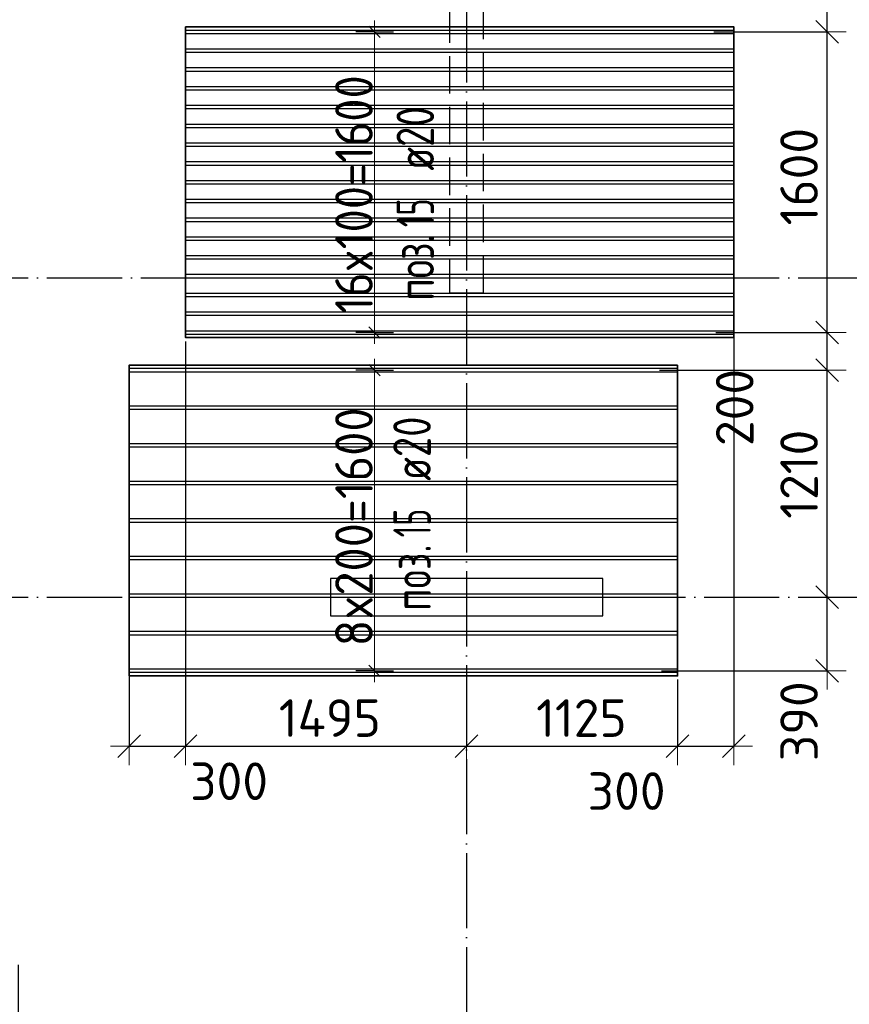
# Model space of a CAD drawing. Header units: millimetres. Extents: x 13527 to 139154, y -122592 to 61893.
# Tile 65 of 130: x 100560 to 104979, y -25467 to -20227. Entities that reach past the tile are written whole.
import ezdxf

# ---------------------------------------------------------------- set-up
doc = ezdxf.new("R2010")
doc.units = ezdxf.units.MM
doc.header["$PDMODE"] = 65
for name, pattern in [('______11', [500, 400, -50, 0, -50]), ('______2', [270, 200, -70]), ('______5', [1100, 800, -100, 100, -100])]:
    doc.linetypes.add(name, pattern=pattern)
doc.layers.add('Арм.стержн. Доп. Арм. ниж.зоны Х', color=7, linetype='Continuous', lineweight=35, true_color=0xff1cff)
doc.layers.add('Осевая линия_ общее', color=7, linetype='______5', lineweight=13, true_color=0xa0a0a0)
for name, color, linetype, lineweight in [('Колонна (2)', 7, 'Continuous', 35), ('Размерная линия_ общее_1', 7, 'Continuous', 13), ('Стена_ общее', 7, 'Continuous', 35)]:
    doc.layers.add(name, color=color, linetype=linetype, lineweight=lineweight)
doc.styles.add('ISOCPEUR', font='isocpeur.ttf')
doc.dimstyles.new('DIMSTYLE_11', dxfattribs={"dimtxt": 200, "dimasz": 200, "dimexe": 0, "dimexo": 0, "dimgap": 100, "dimtad": 0, "dimdec": 0, "dimrnd": 5, "dimzin": 12, "dimdsep": 46, "dimtxsty": 'ISOCPEUR', "dimblk1": 'ALL_ML_STRICH', "dimblk2": 'ALL_ML_STRICH', "dimsah": 1, "dimcen": 0, "dimclrd": 7, "dimclre": 256, "dimclrt": 7, "dimadec": 0, "dimazin": 0, "dimtfac": 1, "dimtdec": 0, "dimtix": 1, "dimtmove": 2, "dimatfit": 3, "dimfxl": 0, "dimtvp": 1.2, "dimtzin": 0, "dimlwd": 0, "dimlwe": -3, "dimarcsym": 0})
doc.dimstyles.new('DIMSTYLE_8', dxfattribs={"dimtxt": 200, "dimasz": 200, "dimexe": 0, "dimexo": 0, "dimgap": 100, "dimtad": 2, "dimdec": 0, "dimrnd": 5, "dimzin": 12, "dimdsep": 46, "dimtxsty": 'ISOCPEUR', "dimblk1": 'ALL_ML_STRICH', "dimblk2": 'ALL_ML_STRICH', "dimsah": 1, "dimcen": 0, "dimclrd": 7, "dimclre": 256, "dimclrt": 7, "dimadec": 0, "dimazin": 0, "dimtfac": 1, "dimtdec": 0, "dimtix": 1, "dimtmove": 2, "dimatfit": 3, "dimfxl": 0, "dimtvp": 1.2, "dimtzin": 0, "dimlwd": 0, "dimlwe": -3, "dimarcsym": 0})
doc.dimstyles.new('DIMSTYLE_9', dxfattribs={"dimtxt": 200, "dimasz": 200, "dimexe": 0, "dimexo": 0, "dimgap": 100, "dimtad": 2, "dimdec": 0, "dimrnd": 5, "dimzin": 12, "dimdsep": 46, "dimtxsty": 'ISOCPEUR', "dimblk1": 'ALL_ML_STRICH', "dimblk2": 'ALL_ML_STRICH', "dimsah": 1, "dimcen": 0, "dimclrd": 7, "dimclre": 256, "dimclrt": 7, "dimadec": 0, "dimazin": 0, "dimtfac": 1, "dimtdec": 0, "dimtix": 1, "dimtmove": 2, "dimatfit": 3, "dimfxl": 0, "dimtzin": 0, "dimlwd": 0, "dimlwe": -3, "dimarcsym": 0})

# ---------------------------------------------------------------- blocks, each defined once
blk = doc.blocks.new('СЛОЖНЫЙ_ОБЪЕКТ_2')
at = {"layer": 'Колонна (2)', "color": 9, "lineweight": -3, "true_color": 0xc7c7c7, "transparency": 33554687}
for p, q in [((102215, -23200), (102215, -23400)), ((103665, -23200), (102215, -23200)), ((103665, -23400), (103665, -23200)), ((102215, -23400), (103665, -23400))]:
    blk.add_line(p, q, dxfattribs=at)
at = {"layer": 'Стена_ общее', "color": 9, "linetype": '______2', "lineweight": -3, "true_color": 0xc7c7c7, "transparency": 33554687}
for p, q in [((102850, -16100), (102850, -21680)), ((103030, -21680), (103030, -16100)), ((102850, -21680), (103030, -21680))]:
    blk.add_line(p, q, dxfattribs=at)
blk = doc.blocks.new('ALL_ML_STRICH')
at = {"color": 0, "linetype": 'ByBlock', "lineweight": -2}
for p, q in [((-0.3, -0.3), (0.3, 0.3)), ((0, -0.5), (0, 0.5)), ((-1, 0), (0.5, 0))]:
    blk.add_line(p, q, dxfattribs=at)
blk = doc.blocks.new('*D110')
at = {"layer": 'DEFPOINTS', "color": 7, "linetype": 'Continuous', "lineweight": 13, "transparency": 33554687}
for p in [(100552.7, -25237.2), (99640, -25816.3), (99640, -25817.5)]:
    blk.add_point(p, dxfattribs=at)
at = {"layer": 'Размерная линия_ общее_1', "color": 253, "linetype": 'Continuous', "lineweight": -2, "true_color": 0xa0a0a0, "transparency": 33554687}
for p, q in [((100552.7, -25257.2), (100552.7, -25817.5)), ((99640, -25817.5), (99640, -25817.5))]:
    blk.add_line(p, q, dxfattribs=at)
at = {"layer": 'Размерная линия_ общее_1', "color": 7, "linetype": 'Continuous', "lineweight": -2, "transparency": 33554687}
blk.add_line((99640, -25817.5), (100552.7, -25817.5), dxfattribs=at)
at = {"layer": 'Размерная линия_ общее_1', "color": 7, "linetype": 'Continuous', "lineweight": 13, "transparency": 33554687, "xscale": 200, "yscale": 200, "zscale": 200, "rotation": 180}
blk.add_blockref('ALL_ML_STRICH', (99640, -25817.5), dxfattribs=at)
at = {"layer": 'Размерная линия_ общее_1', "color": 7, "linetype": 'Continuous', "lineweight": 13, "transparency": 33554687, "xscale": 200, "yscale": 200, "zscale": 200}
blk.add_blockref('ALL_ML_STRICH', (100552.7, -25817.5), dxfattribs=at)
at = {"layer": 'Размерная линия_ общее_1', "color": 7, "linetype": 'Continuous', "lineweight": 13, "transparency": 33554687, "insert": (100126.3, -25667.5), "char_height": 200, "width": 600, "attachment_point": 5, "style": 'ISOCPEUR'}
blk.add_mtext('\\A1;{915}', dxfattribs=at)
blk = doc.blocks.new('*D155')
at = {"layer": 'DEFPOINTS', "color": 7, "linetype": 'Continuous', "lineweight": 13, "transparency": 33554687}
for p in [(101443.6, -21918.9), (101143.6, -23701.9), (101143.6, -24093.6)]:
    blk.add_point(p, dxfattribs=at)
at = {"layer": 'Размерная линия_ общее_1', "color": 253, "linetype": 'Continuous', "lineweight": -2, "true_color": 0xa0a0a0, "transparency": 33554687}
for p, q in [((101443.6, -21938.9), (101443.6, -24093.6)), ((101143.6, -23721.9), (101143.6, -24093.6))]:
    blk.add_line(p, q, dxfattribs=at)
at = {"layer": 'Размерная линия_ общее_1', "color": 7, "linetype": 'Continuous', "lineweight": -2, "transparency": 33554687}
blk.add_line((101143.6, -24093.6), (101443.6, -24093.6), dxfattribs=at)
at = {"layer": 'Размерная линия_ общее_1', "color": 7, "linetype": 'Continuous', "lineweight": 13, "transparency": 33554687, "xscale": 200, "yscale": 200, "zscale": 200, "rotation": 180}
blk.add_blockref('ALL_ML_STRICH', (101143.6, -24093.6), dxfattribs=at)
at = {"layer": 'Размерная линия_ общее_1', "color": 7, "linetype": 'Continuous', "lineweight": 13, "transparency": 33554687, "xscale": 200, "yscale": 200, "zscale": 200}
blk.add_blockref('ALL_ML_STRICH', (101443.6, -24093.6), dxfattribs=at)
at = {"layer": 'Размерная линия_ общее_1', "color": 7, "linetype": 'Continuous', "lineweight": 13, "transparency": 33554687, "insert": (101675.5, -24279.8), "char_height": 200, "width": 600, "attachment_point": 5, "style": 'ISOCPEUR'}
blk.add_mtext('\\A1;{300}', dxfattribs=at)
blk = doc.blocks.new('*D156')
at = {"layer": 'DEFPOINTS', "color": 7, "linetype": 'Continuous', "lineweight": 13, "transparency": 33554687}
for p in [(101443.6, -21918.9), (102940, -24045.2), (101443.6, -24093.6)]:
    blk.add_point(p, dxfattribs=at)
at = {"layer": 'Размерная линия_ общее_1', "color": 253, "linetype": 'Continuous', "lineweight": -2, "true_color": 0xa0a0a0, "transparency": 33554687}
for p, q in [((101443.6, -21938.9), (101443.6, -24093.6)), ((102940, -24065.2), (102940, -24093.6))]:
    blk.add_line(p, q, dxfattribs=at)
at = {"layer": 'Размерная линия_ общее_1', "color": 7, "linetype": 'Continuous', "lineweight": -2, "transparency": 33554687}
blk.add_line((101443.6, -24093.6), (102940, -24093.6), dxfattribs=at)
at = {"layer": 'Размерная линия_ общее_1', "color": 7, "linetype": 'Continuous', "lineweight": 13, "transparency": 33554687, "xscale": 200, "yscale": 200, "zscale": 200, "rotation": 180}
blk.add_blockref('ALL_ML_STRICH', (101443.6, -24093.6), dxfattribs=at)
at = {"layer": 'Размерная линия_ общее_1', "color": 7, "linetype": 'Continuous', "lineweight": 13, "transparency": 33554687, "xscale": 200, "yscale": 200, "zscale": 200}
blk.add_blockref('ALL_ML_STRICH', (102940, -24093.6), dxfattribs=at)
at = {"layer": 'Размерная линия_ общее_1', "color": 7, "linetype": 'Continuous', "lineweight": 13, "transparency": 33554687, "insert": (102211.8, -23943.6), "char_height": 200, "width": 800, "attachment_point": 5, "style": 'ISOCPEUR'}
blk.add_mtext('\\A1;{1495}', dxfattribs=at)
blk = doc.blocks.new('*D157')
at = {"layer": 'DEFPOINTS', "color": 7, "linetype": 'Continuous', "lineweight": 13, "transparency": 33554687}
for p in [(104063.6, -23718.9), (102940, -24045.2), (102940, -24093.6)]:
    blk.add_point(p, dxfattribs=at)
at = {"layer": 'Размерная линия_ общее_1', "color": 253, "linetype": 'Continuous', "lineweight": -2, "true_color": 0xa0a0a0, "transparency": 33554687}
for p, q in [((104063.6, -23738.9), (104063.6, -24093.6)), ((102940, -24065.2), (102940, -24093.6))]:
    blk.add_line(p, q, dxfattribs=at)
at = {"layer": 'Размерная линия_ общее_1', "color": 7, "linetype": 'Continuous', "lineweight": -2, "transparency": 33554687}
blk.add_line((102940, -24093.6), (104063.6, -24093.6), dxfattribs=at)
at = {"layer": 'Размерная линия_ общее_1', "color": 7, "linetype": 'Continuous', "lineweight": 13, "transparency": 33554687, "xscale": 200, "yscale": 200, "zscale": 200, "rotation": 180}
blk.add_blockref('ALL_ML_STRICH', (102940, -24093.6), dxfattribs=at)
at = {"layer": 'Размерная линия_ общее_1', "color": 7, "linetype": 'Continuous', "lineweight": 13, "transparency": 33554687, "xscale": 200, "yscale": 200, "zscale": 200}
blk.add_blockref('ALL_ML_STRICH', (104063.6, -24093.6), dxfattribs=at)
at = {"layer": 'Размерная линия_ общее_1', "color": 7, "linetype": 'Continuous', "lineweight": 13, "transparency": 33554687, "insert": (103551.8, -23943.6), "char_height": 200, "width": 800, "attachment_point": 5, "style": 'ISOCPEUR'}
blk.add_mtext('\\A1;{1125}', dxfattribs=at)
blk = doc.blocks.new('*D158')
at = {"layer": 'DEFPOINTS', "color": 7, "linetype": 'Continuous', "lineweight": 13, "transparency": 33554687}
for p in [(104363.6, -21881.9), (104063.6, -23718.9), (104063.6, -24093.6)]:
    blk.add_point(p, dxfattribs=at)
at = {"layer": 'Размерная линия_ общее_1', "color": 253, "linetype": 'Continuous', "lineweight": -2, "true_color": 0xa0a0a0, "transparency": 33554687}
for p, q in [((104363.6, -21901.9), (104363.6, -24093.6)), ((104063.6, -23738.9), (104063.6, -24093.6))]:
    blk.add_line(p, q, dxfattribs=at)
at = {"layer": 'Размерная линия_ общее_1', "color": 7, "linetype": 'Continuous', "lineweight": -2, "transparency": 33554687}
blk.add_line((104063.6, -24093.6), (104363.6, -24093.6), dxfattribs=at)
at = {"layer": 'Размерная линия_ общее_1', "color": 7, "linetype": 'Continuous', "lineweight": 13, "transparency": 33554687, "xscale": 200, "yscale": 200, "zscale": 200, "rotation": 180}
blk.add_blockref('ALL_ML_STRICH', (104063.6, -24093.6), dxfattribs=at)
at = {"layer": 'Размерная линия_ общее_1', "color": 7, "linetype": 'Continuous', "lineweight": 13, "transparency": 33554687, "xscale": 200, "yscale": 200, "zscale": 200}
blk.add_blockref('ALL_ML_STRICH', (104363.6, -24093.6), dxfattribs=at)
at = {"layer": 'Размерная линия_ общее_1', "color": 7, "linetype": 'Continuous', "lineweight": 13, "transparency": 33554687, "insert": (103792.5, -24332.1), "char_height": 200, "width": 600, "attachment_point": 5, "style": 'ISOCPEUR'}
blk.add_mtext('\\A1;{300}', dxfattribs=at)
blk = doc.blocks.new('*D167')
at = {"layer": 'DEFPOINTS', "color": 7, "linetype": 'Continuous', "lineweight": 13, "transparency": 33554687}
for p in [(104886.5, -23300), (103957.8, -23691.9), (104861, -23691.9)]:
    blk.add_point(p, dxfattribs=at)
at = {"layer": 'Размерная линия_ общее_1', "color": 253, "linetype": 'Continuous', "lineweight": -2, "true_color": 0xa0a0a0, "transparency": 33554687}
for p, q in [((104866.5, -23300), (104861, -23300)), ((103977.8, -23691.9), (104861, -23691.9))]:
    blk.add_line(p, q, dxfattribs=at)
at = {"layer": 'Размерная линия_ общее_1', "color": 7, "linetype": 'Continuous', "lineweight": -2, "transparency": 33554687}
blk.add_line((104861, -23691.9), (104861, -23300), dxfattribs=at)
at = {"layer": 'Размерная линия_ общее_1', "color": 7, "linetype": 'Continuous', "lineweight": 13, "transparency": 33554687, "xscale": 200, "yscale": 200, "zscale": 200}
for p, rotation in [((104861, -23300), 90), ((104861, -23691.9), 270)]:
    blk.add_blockref('ALL_ML_STRICH', p, dxfattribs=dict(at, rotation=rotation))
at = {"layer": 'Размерная линия_ общее_1', "color": 7, "linetype": 'Continuous', "lineweight": 13, "transparency": 33554687, "insert": (104711.1, -23960.5), "char_height": 200, "width": 600, "attachment_point": 5, "rotation": 90, "style": 'ISOCPEUR'}
blk.add_mtext('\\A1;{390}', dxfattribs=at)
blk = doc.blocks.new('*D168')
at = {"layer": 'DEFPOINTS', "color": 7, "linetype": 'Continuous', "lineweight": 13, "transparency": 33554687}
for p in [(103947.4, -22091.9), (104861, -23300), (104886.5, -23300)]:
    blk.add_point(p, dxfattribs=at)
at = {"layer": 'Размерная линия_ общее_1', "color": 253, "linetype": 'Continuous', "lineweight": -2, "true_color": 0xa0a0a0, "transparency": 33554687}
for p, q in [((103967.4, -22091.9), (104861, -22091.9)), ((104866.5, -23300), (104861, -23300))]:
    blk.add_line(p, q, dxfattribs=at)
at = {"layer": 'Размерная линия_ общее_1', "color": 7, "linetype": 'Continuous', "lineweight": -2, "transparency": 33554687}
blk.add_line((104861, -23300), (104861, -22091.9), dxfattribs=at)
at = {"layer": 'Размерная линия_ общее_1', "color": 7, "linetype": 'Continuous', "lineweight": 13, "transparency": 33554687, "xscale": 200, "yscale": 200, "zscale": 200}
for p, rotation in [((104861, -22091.9), 90), ((104861, -23300), 270)]:
    blk.add_blockref('ALL_ML_STRICH', p, dxfattribs=dict(at, rotation=rotation))
at = {"layer": 'Размерная линия_ общее_1', "color": 7, "linetype": 'Continuous', "lineweight": 13, "transparency": 33554687, "insert": (104711, -22646), "char_height": 200, "width": 800, "attachment_point": 5, "rotation": 90, "style": 'ISOCPEUR'}
blk.add_mtext('\\A1;{1210}', dxfattribs=at)
blk = doc.blocks.new('*D169')
at = {"layer": 'DEFPOINTS', "color": 7, "linetype": 'Continuous', "lineweight": 13, "transparency": 33554687}
for p in [(104247.3, -21891.9), (103947.4, -22091.9), (104861, -22091.9)]:
    blk.add_point(p, dxfattribs=at)
at = {"layer": 'Размерная линия_ общее_1', "color": 253, "linetype": 'Continuous', "lineweight": -2, "true_color": 0xa0a0a0, "transparency": 33554687}
for p, q in [((104267.3, -21891.9), (104861, -21891.9)), ((103967.4, -22091.9), (104861, -22091.9))]:
    blk.add_line(p, q, dxfattribs=at)
at = {"layer": 'Размерная линия_ общее_1', "color": 7, "linetype": 'Continuous', "lineweight": -2, "transparency": 33554687}
blk.add_line((104861, -22091.9), (104861, -21891.9), dxfattribs=at)
at = {"layer": 'Размерная линия_ общее_1', "color": 7, "linetype": 'Continuous', "lineweight": 13, "transparency": 33554687, "xscale": 200, "yscale": 200, "zscale": 200}
for p, rotation in [((104861, -21891.9), 90), ((104861, -22091.9), 270)]:
    blk.add_blockref('ALL_ML_STRICH', p, dxfattribs=dict(at, rotation=rotation))
at = {"layer": 'Размерная линия_ общее_1', "color": 7, "linetype": 'Continuous', "lineweight": 13, "transparency": 33554687, "insert": (104368.4, -22290.3), "char_height": 200, "width": 600, "attachment_point": 5, "rotation": 90, "style": 'ISOCPEUR'}
blk.add_mtext('\\A1;{200}', dxfattribs=at)
blk = doc.blocks.new('*D170')
at = {"layer": 'DEFPOINTS', "color": 7, "linetype": 'Continuous', "lineweight": 13, "transparency": 33554687}
for p in [(104237, -20291.9), (104247.3, -21891.9), (104861, -21891.9)]:
    blk.add_point(p, dxfattribs=at)
at = {"layer": 'Размерная линия_ общее_1', "color": 253, "linetype": 'Continuous', "lineweight": -2, "true_color": 0xa0a0a0, "transparency": 33554687}
for p, q in [((104257, -20291.9), (104861, -20291.9)), ((104267.3, -21891.9), (104861, -21891.9))]:
    blk.add_line(p, q, dxfattribs=at)
at = {"layer": 'Размерная линия_ общее_1', "color": 7, "linetype": 'Continuous', "lineweight": -2, "transparency": 33554687}
blk.add_line((104861, -21891.9), (104861, -20291.9), dxfattribs=at)
at = {"layer": 'Размерная линия_ общее_1', "color": 7, "linetype": 'Continuous', "lineweight": 13, "transparency": 33554687, "xscale": 200, "yscale": 200, "zscale": 200}
for p, rotation in [((104861, -20291.9), 90), ((104861, -21891.9), 270)]:
    blk.add_blockref('ALL_ML_STRICH', p, dxfattribs=dict(at, rotation=rotation))
at = {"layer": 'Размерная линия_ общее_1', "color": 7, "linetype": 'Continuous', "lineweight": 13, "transparency": 33554687, "insert": (104711, -21061.9), "char_height": 200, "width": 800, "attachment_point": 5, "rotation": 90, "style": 'ISOCPEUR'}
blk.add_mtext('\\A1;{1600}', dxfattribs=at)
blk = doc.blocks.new('*D171')
at = {"layer": 'DEFPOINTS', "color": 7, "linetype": 'Continuous', "lineweight": 13, "transparency": 33554687}
for p in [(104247.3, -20091.9), (104237, -20291.9), (104861, -20291.9)]:
    blk.add_point(p, dxfattribs=at)
at = {"layer": 'Размерная линия_ общее_1', "color": 253, "linetype": 'Continuous', "lineweight": -2, "true_color": 0xa0a0a0, "transparency": 33554687}
for p, q in [((104267.3, -20091.9), (104861, -20091.9)), ((104257, -20291.9), (104861, -20291.9))]:
    blk.add_line(p, q, dxfattribs=at)
at = {"layer": 'Размерная линия_ общее_1', "color": 7, "linetype": 'Continuous', "lineweight": -2, "transparency": 33554687}
blk.add_line((104861, -20291.9), (104861, -20091.9), dxfattribs=at)
at = {"layer": 'Размерная линия_ общее_1', "color": 7, "linetype": 'Continuous', "lineweight": 13, "transparency": 33554687, "xscale": 200, "yscale": 200, "zscale": 200}
for p, rotation in [((104861, -20091.9), 90), ((104861, -20291.9), 270)]:
    blk.add_blockref('ALL_ML_STRICH', p, dxfattribs=dict(at, rotation=rotation))
at = {"layer": 'Размерная линия_ общее_1', "color": 7, "linetype": 'Continuous', "lineweight": 13, "transparency": 33554687, "insert": (105164.5, -20503.2), "char_height": 200, "width": 600, "attachment_point": 5, "rotation": 90, "style": 'ISOCPEUR'}
blk.add_mtext('\\A1;{200}', dxfattribs=at)

msp = doc.modelspace()

# ---------------------------------------------------------------- linework, layer by layer
at = {"layer": 'Арм.стержн. Доп. Арм. ниж.зоны Х', "color": 7, "linetype": 'Continuous', "lineweight": 25, "transparency": 33554687}
for p, q in [((102480.5, -20321.9), (102420.5, -20261.9)), ((102480.5, -21921.9), (102420.5, -21861.9)), ((102480.5, -22121.9), (102420.5, -22061.9)), ((102480.5, -23721.9), (102420.5, -23661.9))]:
    msp.add_line(p, q, dxfattribs=at)
at = {"layer": 'Арм.стержн. Доп. Арм. ниж.зоны Х', "color": 7, "linetype": 'Continuous', "lineweight": 13, "transparency": 33554687}
for p, q in [((102450.5, -20291.9), (102450.5, -20231.9)), ((102450.5, -21891.9), (102450.5, -21951.9)), ((102450.5, -22091.9), (102450.5, -22031.9)), ((102450.5, -23691.9), (102450.5, -23751.9))]:
    msp.add_line(p, q, dxfattribs=at)
at = {"layer": 'Арм.стержн. Доп. Арм. ниж.зоны Х', "color": 253, "linetype": 'Continuous', "lineweight": -3, "true_color": 0xa0a0a0, "transparency": 33554687}
for p, q in [((102450.5, -20291.9), (102350.5, -20291.9)), ((102450.5, -20291.9), (102550.5, -20291.9)), ((102450.5, -21891.9), (102350.5, -21891.9)), ((102450.5, -21891.9), (102550.5, -21891.9)), ((102450.5, -22091.9), (102350.5, -22091.9)), ((102450.5, -22091.9), (102550.5, -22091.9)), ((102450.5, -23691.9), (102350.5, -23691.9)), ((102450.5, -23691.9), (102550.5, -23691.9))]:
    msp.add_line(p, q, dxfattribs=at)
at = {"layer": 'Арм.стержн. Доп. Арм. ниж.зоны Х', "color": 52, "linetype": 'Continuous', "lineweight": 35, "transparency": 33554687}
for points in [[(104363.6, -21918.9), (101443.6, -21918.9), (101443.6, -20264.9), (104363.6, -20264.9), (104363.6, -21918.9)], [(104063.6, -22064.9), (101143.6, -22064.9), (101143.6, -23718.9), (104063.6, -23718.9), (104063.6, -22064.9)]]:
    msp.add_lwpolyline(points, dxfattribs=at)
at = {"layer": 'Арм.стержн. Доп. Арм. ниж.зоны Х', "color": 7, "linetype": 'Continuous', "lineweight": 25, "transparency": 33554687}
for points in [[(101443.6, -20281.9), (104363.6, -20281.9), (104363.6, -20301.9), (101443.6, -20301.9), (101443.6, -20281.9)], [(101443.6, -20381.9), (104363.6, -20381.9), (104363.6, -20401.9), (101443.6, -20401.9), (101443.6, -20381.9)], [(101443.6, -20481.9), (104363.6, -20481.9), (104363.6, -20501.9), (101443.6, -20501.9), (101443.6, -20481.9)], [(101443.6, -20581.9), (104363.6, -20581.9), (104363.6, -20601.9), (101443.6, -20601.9), (101443.6, -20581.9)], [(101443.6, -20681.9), (104363.6, -20681.9), (104363.6, -20701.9), (101443.6, -20701.9), (101443.6, -20681.9)], [(101443.6, -20781.9), (104363.6, -20781.9), (104363.6, -20801.9), (101443.6, -20801.9), (101443.6, -20781.9)], [(101443.6, -20881.9), (104363.6, -20881.9), (104363.6, -20901.9), (101443.6, -20901.9), (101443.6, -20881.9)], [(101443.6, -20981.9), (104363.6, -20981.9), (104363.6, -21001.9), (101443.6, -21001.9), (101443.6, -20981.9)], [(101443.6, -21081.9), (104363.6, -21081.9), (104363.6, -21101.9), (101443.6, -21101.9), (101443.6, -21081.9)], [(101443.6, -21181.9), (104363.6, -21181.9), (104363.6, -21201.9), (101443.6, -21201.9), (101443.6, -21181.9)], [(101443.6, -21281.9), (104363.6, -21281.9), (104363.6, -21301.9), (101443.6, -21301.9), (101443.6, -21281.9)], [(101443.6, -21381.9), (104363.6, -21381.9), (104363.6, -21401.9), (101443.6, -21401.9), (101443.6, -21381.9)], [(101443.6, -21481.9), (104363.6, -21481.9), (104363.6, -21501.9), (101443.6, -21501.9), (101443.6, -21481.9)], [(101443.6, -21581.9), (104363.6, -21581.9), (104363.6, -21601.9), (101443.6, -21601.9), (101443.6, -21581.9)], [(101443.6, -21681.9), (104363.6, -21681.9), (104363.6, -21701.9), (101443.6, -21701.9), (101443.6, -21681.9)], [(101443.6, -21781.9), (104363.6, -21781.9), (104363.6, -21801.9), (101443.6, -21801.9), (101443.6, -21781.9)], [(101443.6, -21881.9), (104363.6, -21881.9), (104363.6, -21901.9), (101443.6, -21901.9), (101443.6, -21881.9)], [(101143.6, -22081.9), (104063.6, -22081.9), (104063.6, -22101.9), (101143.6, -22101.9), (101143.6, -22081.9)], [(101143.6, -22281.9), (104063.6, -22281.9), (104063.6, -22301.9), (101143.6, -22301.9), (101143.6, -22281.9)], [(101143.6, -22481.9), (104063.6, -22481.9), (104063.6, -22501.9), (101143.6, -22501.9), (101143.6, -22481.9)], [(101143.6, -22681.9), (104063.6, -22681.9), (104063.6, -22701.9), (101143.6, -22701.9), (101143.6, -22681.9)], [(101143.6, -22881.9), (104063.6, -22881.9), (104063.6, -22901.9), (101143.6, -22901.9), (101143.6, -22881.9)], [(101143.6, -23081.9), (104063.6, -23081.9), (104063.6, -23101.9), (101143.6, -23101.9), (101143.6, -23081.9)], [(101143.6, -23281.9), (104063.6, -23281.9), (104063.6, -23301.9), (101143.6, -23301.9), (101143.6, -23281.9)], [(101143.6, -23481.9), (104063.6, -23481.9), (104063.6, -23501.9), (101143.6, -23501.9), (101143.6, -23481.9)], [(101143.6, -23681.9), (104063.6, -23681.9), (104063.6, -23701.9), (101143.6, -23701.9), (101143.6, -23681.9)]]:
    msp.add_lwpolyline(points, dxfattribs=at)
at = {"layer": 'Арм.стержн. Доп. Арм. ниж.зоны Х', "color": 7, "linetype": 'Continuous', "lineweight": 13, "transparency": 33554687}
for points in [[(102450.5, -21891.9), (102450.5, -21891.9), (102450.5, -21891.9), (102450.5, -21891.9), (102450.5, -20291.9), (102450.5, -20291.9)], [(102450.5, -23691.9), (102450.5, -23661.9), (102450.5, -23661.9), (102450.5, -23661.9), (102450.5, -23661.9), (102450.5, -22121.9), (102450.5, -22121.9), (102450.5, -22091.9)]]:
    msp.add_lwpolyline(points, dxfattribs=at)
at = {"layer": 'Осевая линия_ общее', "color": 253, "linetype": '______11', "lineweight": -3, "true_color": 0xa0a0a0, "transparency": 33554687}
for p, q in [((102940, -13660), (102940, -31877.9)), ((75200, -21600), (119325.4, -21600)), ((75200, -23300), (119325.4, -23300))]:
    msp.add_line(p, q, dxfattribs=at)

# ---------------------------------------------------------------- block references
at = {"layer": 'Стена_ общее', "color": 9, "linetype": '______2', "lineweight": -3, "true_color": 0xc7c7c7, "transparency": 33554687}
msp.add_blockref('СЛОЖНЫЙ_ОБЪЕКТ_2', (0, 0), dxfattribs=at)

# ---------------------------------------------------------------- texts
at = {"layer": 'Арм.стержн. Доп. Арм. ниж.зоны Х', "color": 7, "linetype": 'Continuous', "lineweight": 13, "transparency": 33554687, "char_height": 200, "attachment_point": 7, "rotation": 90, "style": 'ISOCPEUR'}
for s, insert, width in [('\\W0.90;16x100=1600', (102440.5, -21791.9), 1508.927), ('\\W0.94;8x200=1600', (102440.5, -23561.9), 1453.373)]:
    msp.add_mtext(s, dxfattribs=dict(at, insert=insert, width=width))
at = {"layer": 'Арм.стержн. Доп. Арм. ниж.зоны Х', "color": 7, "linetype": 'Continuous', "lineweight": 25, "transparency": 33554687, "char_height": 200, "attachment_point": 7, "rotation": 90, "style": 'ISOCPEUR'}
for s, insert, width in [('\\W0.79; ø20 ', (102767.3, -21130.9), 661.987), ('\\W0.62;15', (102767.3, -21330.9), 262.378), ('\\W0.77;поз.', (102767.3, -21722.6), 468.039), ('\\W0.79; ø20 ', (102749.9, -22781.6), 661.987), ('\\W0.62;15', (102749.9, -22981.6), 262.378), ('\\W0.77;поз.', (102749.9, -23373.2), 468.039)]:
    msp.add_mtext(s, dxfattribs=dict(at, insert=insert, width=width))

# ---------------------------------------------------------------- dimensions: what is measured, and where the dimension line sits
at = {"layer": 'Размерная линия_ общее_1', "color": 7, "linetype": 'Continuous', "lineweight": 13, "transparency": 33554687}
for base, p1, p2, dimstyle, picture, middle in [((104861, -20091.9), (104257, -20291.9), (104267.3, -20091.9), 'DIMSTYLE_11', '*D171', (105164.5, -20503.2)), ((104861, -20291.9), (104267.3, -21891.9), (104257, -20291.9), 'DIMSTYLE_9', '*D170', (104711, -21061.9)), ((104861, -21891.9), (103967.4, -22091.9), (104267.3, -21891.9), 'DIMSTYLE_8', '*D169', (104368.4, -22290.3)), ((104861, -22091.9), (104866.5, -23300), (103967.4, -22091.9), 'DIMSTYLE_9', '*D168', (104711, -22646)), ((104861, -23300), (103977.8, -23691.9), (104866.5, -23300), 'DIMSTYLE_8', '*D167', (104711.1, -23960.5))]:
    dim = msp.add_linear_dim(base=base, p1=p1, p2=p2, angle=90, dimstyle=dimstyle, override={"dimpost": '<>', "dimclrd": 7, "dimclre": 253, "dimclrt": 7, "dimlwd": 0, "dimlwe": 65533}, dxfattribs=at)
    dim.commit()
    dim.dimension.update_dxf_attribs({"geometry": picture, "text_midpoint": middle, "dimtype": 160})
for base, p1, p2, dimstyle, picture, middle in [((104363.6, -24093.6), (104063.6, -23738.9), (104363.6, -21901.9), 'DIMSTYLE_11', '*D158', (103792.5, -24332.1)), ((101443.6, -24093.6), (101143.6, -23721.9), (101443.6, -21938.9), 'DIMSTYLE_11', '*D155', (101675.5, -24279.8)), ((102940, -24093.6), (101443.6, -21938.9), (102940, -24065.2), 'DIMSTYLE_9', '*D156', (102211.8, -23943.6)), ((104063.6, -24093.6), (102940, -24065.2), (104063.6, -23738.9), 'DIMSTYLE_9', '*D157', (103551.8, -23943.6)), ((100552.7, -25817.5), (99640, -25817.5), (100552.7, -25257.2), 'DIMSTYLE_9', '*D110', (100126.3, -25667.5))]:
    dim = msp.add_linear_dim(base=base, p1=p1, p2=p2, dimstyle=dimstyle, override={"dimpost": '<>', "dimclrd": 7, "dimclre": 253, "dimclrt": 7, "dimlwd": 0, "dimlwe": 65533}, dxfattribs=at)
    dim.commit()
    dim.dimension.update_dxf_attribs({"geometry": picture, "text_midpoint": middle, "dimtype": 160})

doc.saveas('drawing.dxf')
